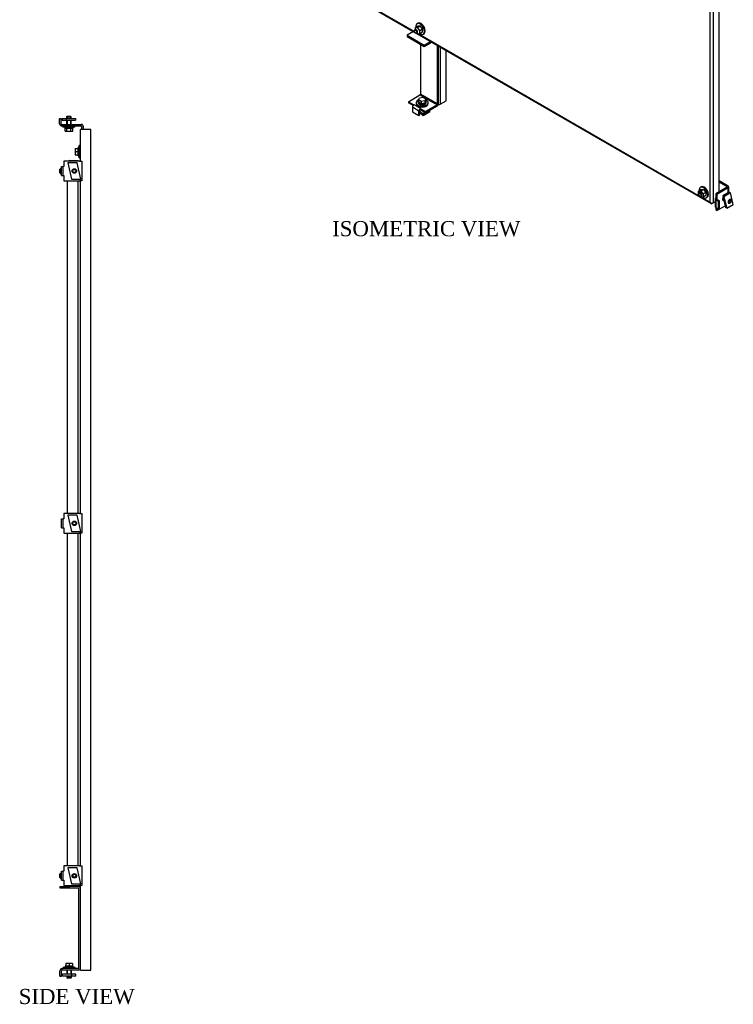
# Model space of a CAD drawing. Header units: inches. Extents: x -139 to 110, y -81 to 76.
# Tile 3 of 4: x 51 to 110, y -67 to 14. Entities that reach past the tile are written whole.
import ezdxf
from ezdxf.enums import TextEntityAlignment as Align
from ezdxf.lldxf.tags import DXFTag

# ---------------------------------------------------------------- set-up
doc = ezdxf.new("R2010")
doc.units = ezdxf.units.IN
doc.header["$MEASUREMENT"] = 0
doc.layers.get('0').update_dxf_attribs({"linetype": 'CONTINUOUS'})
for name, color, linetype in [('COM42544', 7, 'CONTINUOUS'), ('COM42997', 7, 'CONTINUOUS'), ('COM43339', 7, 'CONTINUOUS'), ('COM43340', 7, 'CONTINUOUS'), ('COM43342', 7, 'CONTINUOUS'), ('NTS166105', 7, 'CONTINUOUS'), ('NTS16700', 7, 'CONTINUOUS'), ('SCC181305', 7, 'CONTINUOUS'), ('STD26094', 7, 'CONTINUOUS'), ('WAF25059', 7, 'CONTINUOUS'), ('WAL25163', 7, 'CONTINUOUS')]:
    doc.layers.add(name, color=color, linetype=linetype)
doc.styles.add('SEACAD_TIMES_NEW_ROMAN', font='times.ttf')
tags = doc.linetypes.add('HIDDEN2', pattern=[0.1875, 0.125, -0.0625]).pattern_tags.tags
tags[6:7] = [DXFTag(74, 4), DXFTag(75, 0), DXFTag(340, '0'), DXFTag(46, 0.0), DXFTag(50, 0.0), DXFTag(44, 0.0), DXFTag(45, 0.0)]
tags[4:5] = [DXFTag(74, 4), DXFTag(75, 0), DXFTag(340, '0'), DXFTag(46, 0.0), DXFTag(50, 0.0), DXFTag(44, 0.0), DXFTag(45, 0.0)]

msp = doc.modelspace()

# ---------------------------------------------------------------- linework, layer by layer
at = {"layer": 'COM42544', "color": 7, "linetype": 'Continuous'}
for p, q in [((54.137, 1.969), (54.262, 1.969)), ((54.137, 1.218), (54.137, 1.969)), ((54.262, 1.218), (54.262, 1.969)), ((54.322, 1.969), (54.262, 1.969)), ((55.639, 2.406), (54.322, 2.406)), ((54.322, 2.406), (54.322, 1.969)), ((55.639, 2.406), (55.824, 2.406)), ((55.824, 2.406), (55.824, 0.781)), ((54.137, 1.218), (54.262, 1.218)), ((54.262, 1.218), (54.322, 1.218)), ((54.322, 1.218), (54.322, 0.781)), ((54.322, 0.781), (55.639, 0.781)), ((55.824, 0.781), (55.639, 0.781)), ((109.18, 0.245), (108.248, -0.293)), ((109.268, 0.194), (108.337, -0.344)), ((109.268, 0.345), (108.531, 0.771)), ((109.18, 0.294), (108.531, 0.668)), ((109.18, 0.294), (109.18, 0.245)), ((109.268, -0.21), (109.268, 0.194)), ((109.322, -0.179), (109.322, 0.269)), ((108.194, -0.725), (108.194, -1.338)), ((108.248, -0.293), (108.248, -0.65)), ((108.337, -0.344), (108.248, -0.293)), ((108.337, -0.701), (108.248, -0.65)), ((108.471, -0.929), (108.248, -0.801)), ((108.248, -0.801), (108.248, -1.414)), ((108.337, -0.344), (108.337, -0.701)), ((108.337, -0.75), (108.337, -0.701)), ((108.56, -0.878), (108.337, -0.75)), ((108.248, -1.414), (108.248, -1.62)), ((108.248, -1.414), (108.471, -1.543)), ((108.337, -1.671), (108.248, -1.62)), ((108.337, -1.671), (109.011, -1.282)), ((108.337, -1.465), (108.337, -1.671)), ((108.471, -0.929), (108.56, -0.878)), ((108.471, -1.543), (108.471, -0.929)), ((108.471, -1.543), (108.56, -1.492)), ((108.56, -1.492), (108.56, -0.878)), ((55.639, -26.724), (54.322, -26.724)), ((54.322, -26.724), (54.322, -27.161)), ((55.639, -26.724), (55.824, -26.724)), ((55.824, -26.724), (55.824, -28.349)), ((54.137, -27.161), (54.262, -27.161)), ((54.137, -27.912), (54.137, -27.161)), ((54.262, -27.912), (54.262, -27.161)), ((54.322, -27.161), (54.262, -27.161)), ((54.137, -27.912), (54.262, -27.912)), ((54.262, -27.912), (54.322, -27.912)), ((54.322, -27.912), (54.322, -28.349)), ((54.322, -28.349), (55.639, -28.349)), ((55.824, -28.349), (55.639, -28.349)), ((55.639, -55.854), (54.322, -55.854)), ((54.322, -55.854), (54.322, -56.291)), ((55.639, -55.854), (55.824, -55.854)), ((55.824, -55.854), (55.824, -57.479)), ((54.137, -56.291), (54.262, -56.291)), ((54.137, -57.042), (54.137, -56.291)), ((54.262, -57.042), (54.262, -56.291)), ((54.322, -56.291), (54.262, -56.291)), ((54.137, -57.042), (54.262, -57.042)), ((54.262, -57.042), (54.322, -57.042)), ((54.322, -57.042), (54.322, -57.479)), ((54.322, -57.479), (55.639, -57.479)), ((55.824, -57.479), (55.639, -57.479))]:
    msp.add_line(p, q, dxfattribs=at)
for centre, major_axis, start_param, end_param in [((109.137, 0.269), (-0.06, 0), 2.356194, 3.926991), ((109.137, 0.269), (-0.185, 0), 2.356194, 3.926991), ((108.379, -0.725), (0.185, 0), 2.356194, 3.926991), ((108.379, -0.725), (0.06, 0), 2.356194, 3.926991), ((108.957, -0.649), (0.109, 0.189), 1.585462, 3.600285), ((108.869, -0.598), (-0.109, -0.189), 0.415952, 0.5411), ((108.379, -1.338), (0.185, 0), 3.141593, 3.926991)]:
    msp.add_ellipse(centre, major_axis=major_axis, ratio=0.57735, start_param=start_param, end_param=end_param, dxfattribs=at)
at = {"layer": 'COM42997', "color": 7, "linetype": 'Continuous'}
for p, q in [((107.781, -0.993), (107.781, 47.695)), ((108.043, 47.744), (108.043, -1.042)), ((59.955, 26.557), (83.393, 13.025)), ((60.203, 26.477), (83.333, 13.123)), ((108.531, -0.13), (108.531, 22.226)), ((83.494, 12.967), (107.862, -1.102)), ((83.628, 12.952), (106.947, -0.511)), ((54.822, 2.459), (55.512, 2.459)), ((55.512, 2.459), (55.512, 2.406)), ((54.637, -26.724), (54.637, 0.781)), ((55.512, -26.724), (55.512, 0.781)), ((107.049, -0.57), (107.781, -0.993)), ((107.781, -0.993), (107.781, -0.993)), ((107.781, -0.993), (107.781, -0.993)), ((107.781, -0.993), (107.781, -0.993)), ((107.781, -0.993), (107.781, -0.993)), ((107.781, -0.993), (107.781, -0.993)), ((107.869, -1.063), (107.849, -1.092)), ((108.043, -1.042), (107.954, -1.093)), ((108.043, -1.042), (108.194, -0.954)), ((54.637, -55.854), (54.637, -28.349)), ((55.512, -55.854), (55.512, -28.349)), ((55.512, -57.541), (54.822, -57.541)), ((55.512, -57.541), (55.512, -57.479))]:
    msp.add_line(p, q, dxfattribs=at)
for centre, radius, start, end in [((54.822, 2.274), 0.185, 90, 134.25709), ((107.99, -0.922), 0.221, 198.65318, 230.05007), ((108.033, -0.772), 0.334, 221.28242, 243.49753), ((54.822, -57.356), 0.185, 221.46503, 270)]:
    msp.add_arc(centre, radius, start, end, dxfattribs=at)
for centre, major_axis, start_param, end_param in [((107.954, -0.942), (0.092, 0.16), 2.986945, 3.926991), ((107.912, -0.966), (0.185, 0), 4.557741, 5.497787)]:
    msp.add_ellipse(centre, major_axis=major_axis, ratio=0.57735, start_param=start_param, end_param=end_param, dxfattribs=at)
at = {"layer": 'COM43339', "color": 7, "linetype": 'Continuous'}
for p, q in [((83.24, 13.114), (82.721, 12.814)), ((82.721, 12.814), (84.135, 11.998)), ((82.721, 12.814), (82.721, 12.712)), ((82.721, 12.712), (84.135, 11.896)), ((84.135, 11.998), (84.654, 12.297)), ((84.135, 11.896), (84.742, 12.246)), ((83.826, 12.075), (83.826, 7.951)), ((84.135, 11.998), (84.135, 11.896)), ((85.24, 7.135), (85.24, 11.959)), ((85.328, 7.186), (85.328, 11.908)), ((82.82, 7.322), (83.783, 7.878)), ((83.783, 7.878), (85.197, 7.061)), ((85.24, 7.135), (83.826, 7.951)), ((82.82, 7.322), (83.262, 7.067)), ((82.82, 7.322), (82.82, 7.22)), ((83.207, 6.996), (82.82, 7.22)), ((83.693, 6.552), (83.163, 6.858)), ((83.163, 6.858), (83.163, 6.499)), ((83.294, 7.085), (83.262, 7.067)), ((83.262, 7.067), (83.262, 7.062)), ((83.294, 7.085), (83.294, 7.085)), ((83.294, 7.085), (83.294, 7.085)), ((83.294, 7.085), (83.824, 6.779)), ((83.693, 6.193), (83.693, 6.552)), ((83.782, 6.244), (83.782, 6.603)), ((83.824, 6.779), (83.792, 6.76)), ((83.792, 6.76), (84.234, 6.505)), ((83.792, 6.76), (83.792, 6.658)), ((84.234, 6.403), (83.792, 6.658)), ((83.824, 6.779), (83.824, 6.779)), ((83.824, 6.779), (83.824, 6.779)), ((85.197, 7.061), (84.234, 6.505)), ((85.197, 6.959), (84.234, 6.403)), ((83.163, 6.499), (83.693, 6.193)), ((83.693, 6.193), (83.782, 6.244)), ((84.234, 6.505), (84.234, 6.403)), ((54.012, -57.541), (54.822, -57.541)), ((54.012, -57.541), (54.012, -57.666)), ((54.012, -57.666), (55.514, -57.666)), ((55.512, -57.541), (55.514, -57.541)), ((55.574, -64.278), (55.574, -57.726)), ((55.699, -64.278), (55.699, -57.726)), ((54.012, -64.963), (54.012, -64.523)), ((54.012, -64.963), (54.137, -64.963)), ((54.137, -64.963), (54.137, -64.523)), ((55.514, -64.338), (54.152, -64.338)), ((54.152, -64.338), (54.152, -64.463)), ((55.514, -64.463), (54.152, -64.463))]:
    msp.add_line(p, q, dxfattribs=at)
for centre, radius, start, end in [((55.514, -57.726), 0.185, 0, 90), ((55.514, -57.726), 0.06, 0, 90), ((55.514, -64.278), 0.185, 270, 0), ((55.514, -64.278), 0.06, 270, 0), ((54.197, -64.523), 0.185, 104.07804, 180), ((54.197, -64.523), 0.06, 90, 180)]:
    msp.add_arc(centre, radius, start, end, dxfattribs=at)
for centre, major_axis, start_param, end_param in [((83.783, 7.927), (0.03, 0.052), 3.926991, 5.497787), ((83.294, 6.934), (-0.092, -0.16), 3.926991, 5.497787), ((83.824, 6.628), (0.092, 0.16), 1.030668, 2.356194), ((83.824, 6.628), (0.03, 0.052), 1.393086, 2.356194), ((83.824, 6.628), (0.092, 0.16), 0.785398, 0.814575), ((85.197, 7.11), (-0.092, -0.16), 0.785398, 2.356194), ((85.197, 7.11), (-0.03, -0.052), 0.785398, 2.356194)]:
    msp.add_ellipse(centre, major_axis=major_axis, ratio=0.57735, start_param=start_param, end_param=end_param, dxfattribs=at)
at = {"layer": 'COM43340', "color": 7, "linetype": 'Continuous'}
for p, q in [((53.981, 5.943), (54.106, 5.943)), ((53.981, 5.503), (53.981, 5.943)), ((54.106, 5.503), (54.106, 5.943)), ((54.121, 5.443), (55.764, 5.443)), ((54.121, 5.318), (54.121, 5.443)), ((54.121, 5.318), (55.764, 5.318)), ((55.824, 5.037), (55.824, 5.258)), ((55.949, 5.037), (55.949, 5.258))]:
    msp.add_line(p, q, dxfattribs=at)
for centre, radius, start, end in [((54.166, 5.503), 0.185, 180, 255.92196), ((54.166, 5.503), 0.06, 180, 270), ((55.764, 5.258), 0.185, 0, 90), ((55.764, 5.258), 0.06, 0, 90)]:
    msp.add_arc(centre, radius, start, end, dxfattribs=at)
at = {"layer": 'COM43342', "color": 7, "linetype": 'Continuous'}
for p, q in [((85.459, 11.832), (85.459, 7.11)), ((85.947, 7.392), (85.947, 11.551)), ((85.459, 7.11), (85.947, 7.392)), ((55.699, 2.406), (55.699, 5.037)), ((55.884, 5.037), (55.699, 5.037)), ((56.574, 5.037), (55.884, 5.037)), ((56.574, -64.463), (56.574, 5.037)), ((55.699, -26.724), (55.699, 0.781)), ((55.699, -55.854), (55.699, -28.349)), ((55.699, -57.726), (55.699, -57.479)), ((55.699, -64.463), (55.699, -64.278)), ((55.699, -64.463), (55.884, -64.463)), ((55.884, -64.463), (56.574, -64.463))]:
    msp.add_line(p, q, dxfattribs=at)
msp.add_ellipse((85.328, 7.186), major_axis=(-0.185, 0), ratio=0.57735, start_param=1.428899, end_param=2.356194, dxfattribs=at)
at = {"layer": 'NTS166105', "color": 7, "linetype": 'Continuous'}
for p, q in [((83.382, 13.443), (83.609, 13.574)), ((83.574, 13.465), (83.382, 13.443)), ((83.382, 13.443), (83.382, 13.311)), ((83.574, 13.465), (83.801, 13.595)), ((83.771, 13.219), (83.574, 13.465)), ((83.801, 13.595), (83.609, 13.574)), ((83.771, 13.219), (83.998, 13.349)), ((83.771, 12.966), (83.771, 13.219)), ((83.771, 12.966), (83.998, 13.097)), ((83.998, 13.349), (83.801, 13.595)), ((83.998, 13.097), (83.998, 13.349)), ((83.554, 12.976), (83.577, 12.947)), ((83.577, 12.947), (83.771, 12.966)), ((107.03, 0.052), (106.804, -0.079)), ((107.227, 0.07), (107.001, -0.06)), ((107.03, 0.052), (107.227, 0.07)), ((107.227, 0.07), (107.419, -0.173)), ((106.804, -0.079), (107.001, -0.06)), ((106.804, -0.331), (106.804, -0.079)), ((106.998, -0.575), (106.804, -0.331)), ((107.192, -0.556), (106.998, -0.575)), ((107.001, -0.06), (107.192, -0.303)), ((107.419, -0.173), (107.192, -0.303)), ((107.192, -0.303), (107.192, -0.556)), ((107.419, -0.425), (107.192, -0.556)), ((107.419, -0.173), (107.419, -0.425))]:
    msp.add_line(p, q, dxfattribs=at)
at = {"layer": 'NTS16700', "color": 7, "linetype": 'Continuous'}
for p, q in [((84.055, 6.285), (83.782, 6.543)), ((84.601, 6.6), (84.055, 6.285)), ((84.591, 6.609), (84.601, 6.6)), ((84.601, 6.479), (84.601, 6.6)), ((54.199, 5.941), (54.521, 5.941)), ((54.199, 5.941), (54.199, 5.793)), ((54.199, 5.793), (54.521, 5.793)), ((54.521, 5.941), (55.293, 5.941)), ((54.521, 5.941), (54.521, 5.793)), ((54.521, 5.793), (55.293, 5.793)), ((55.293, 5.941), (55.293, 5.793)), ((84.055, 6.164), (83.782, 6.422)), ((84.034, 6.362), (84.169, 6.441)), ((84.077, 6.322), (84.034, 6.362)), ((84.045, 6.352), (84.184, 6.432)), ((84.601, 6.479), (84.055, 6.164)), ((84.055, 6.164), (84.055, 6.285)), ((84.226, 6.408), (84.077, 6.322)), ((55.423, 2.262), (54.652, 2.262)), ((54.652, 2.262), (54.974, 0.925)), ((55.746, 0.925), (55.423, 2.262)), ((54.974, 0.925), (55.746, 0.925)), ((109.363, -0.155), (108.818, -0.47)), ((108.818, -0.47), (109.046, -1.43)), ((108.922, -0.53), (108.818, -0.47)), ((109.468, -0.215), (108.922, -0.53)), ((108.922, -0.53), (109.15, -1.49)), ((109.468, -0.215), (109.363, -0.155)), ((109.696, -1.175), (109.468, -0.215)), ((109.15, -1.49), (109.046, -1.43)), ((109.15, -1.49), (109.696, -1.175)), ((55.423, -26.868), (54.652, -26.868)), ((54.652, -26.868), (54.974, -28.205)), ((55.746, -28.205), (55.423, -26.868)), ((54.974, -28.205), (55.746, -28.205)), ((55.423, -55.998), (54.652, -55.998)), ((54.652, -55.998), (54.974, -57.335)), ((55.746, -57.335), (55.423, -55.998)), ((54.974, -57.335), (55.746, -57.335)), ((55.001, -64.813), (54.23, -64.813)), ((54.23, -64.961), (54.23, -64.813)), ((55.001, -64.961), (54.23, -64.961)), ((55.324, -64.813), (55.001, -64.813)), ((55.001, -64.961), (55.001, -64.813)), ((55.324, -64.961), (55.001, -64.961)), ((55.324, -64.961), (55.324, -64.813))]:
    msp.add_line(p, q, dxfattribs=at)
at = {"layer": 'SCC181305', "color": 7, "linetype": 'Continuous'}
for p, q in [((83.663, 7.467), (83.745, 7.645)), ((83.887, 7.338), (83.663, 7.467)), ((83.663, 7.467), (83.663, 7.279)), ((83.745, 7.645), (84.051, 7.691)), ((84.193, 7.386), (83.887, 7.338)), ((83.887, 7.338), (83.887, 7.15)), ((84.051, 7.691), (84.274, 7.562)), ((84.274, 7.562), (84.193, 7.386)), ((84.193, 7.386), (84.193, 7.197)), ((84.274, 7.373), (84.193, 7.197)), ((84.274, 7.562), (84.274, 7.373)), ((83.887, 7.15), (83.663, 7.279)), ((84.193, 7.197), (83.887, 7.15)), ((54.618, 6.125), (54.558, 6.065)), ((54.558, 6.065), (54.933, 6.065)), ((54.558, 6.065), (54.558, 5.941)), ((54.558, 5.793), (54.558, 5.443)), ((54.618, 6.125), (54.873, 6.125)), ((54.933, 6.065), (54.873, 6.125)), ((54.933, 5.941), (54.933, 6.065)), ((54.933, 5.443), (54.933, 5.793)), ((54.43, 4.894), (54.43, 5.125)), ((54.43, 4.894), (54.588, 4.894)), ((54.588, 4.894), (54.588, 5.125)), ((54.588, 4.894), (54.905, 4.894)), ((54.905, 4.894), (54.905, 5.125)), ((54.905, 4.894), (55.063, 4.894)), ((55.063, 4.894), (55.063, 5.125)), ((55.275, 3.468), (55.506, 3.468)), ((55.275, 3.468), (55.275, 3.193)), ((55.275, 3.193), (55.275, 2.918)), ((55.275, 3.193), (55.506, 3.193)), ((55.275, 2.918), (55.506, 2.918)), ((55.506, 3.2), (55.506, 3.193)), ((55.506, 3.193), (55.506, 3.185)), ((108.807, -0.779), (108.905, -0.836)), ((109.397, -1.056), (109.439, -1.032)), ((109.529, -0.876), (109.529, -0.827)), ((54.503, -63.914), (54.502, -63.914)), ((54.502, -63.914), (54.502, -64.145)), ((54.777, -63.914), (54.503, -63.914)), ((54.503, -63.914), (54.503, -64.145)), ((55.05, -63.914), (54.777, -63.914)), ((54.777, -63.914), (54.777, -64.145)), ((55.051, -63.914), (55.05, -63.914)), ((55.05, -63.914), (55.05, -64.145)), ((55.051, -63.914), (55.051, -64.145)), ((54.589, -64.463), (54.589, -64.813)), ((54.589, -64.961), (54.589, -65.085)), ((54.964, -65.085), (54.589, -65.085)), ((54.589, -65.085), (54.649, -65.145)), ((54.904, -65.145), (54.964, -65.085)), ((54.964, -64.813), (54.964, -64.463)), ((54.964, -65.085), (54.964, -64.961)), ((54.904, -65.145), (54.649, -65.145))]:
    msp.add_line(p, q, dxfattribs=at)
at = {"layer": 'SCC181305', "color": 7, "linetype": 'HIDDEN2'}
for p, q in [((54.597, 6.103), (54.597, 5.941)), ((54.597, 5.793), (54.597, 5.443)), ((54.895, 6.103), (54.895, 5.941)), ((54.895, 5.793), (54.895, 5.443)), ((54.628, -64.813), (54.628, -64.463)), ((54.628, -65.124), (54.628, -64.961)), ((54.926, -64.813), (54.926, -64.463)), ((54.926, -65.124), (54.926, -64.961))]:
    msp.add_line(p, q, dxfattribs=at)
at = {"layer": 'SCC181305', "color": 7, "linetype": 'Continuous'}
for centre, radius in [((55.199, 1.594), 0.187), ((55.199, 1.594), 0.127), ((55.199, -27.536), 0.187), ((55.199, -27.536), 0.127), ((55.199, -56.666), 0.187), ((55.199, -56.666), 0.127)]:
    msp.add_circle(centre, radius, dxfattribs=at)
at = {"layer": 'SCC181305', "color": 7, "linetype": 'HIDDEN2'}
for centre in [(55.199, 1.594), (55.199, -27.536), (55.199, -56.666)]:
    msp.add_circle(centre, 0.149, dxfattribs=at)
at = {"layer": 'SCC181305', "color": 7, "linetype": 'Continuous'}
for start_param, end_param in [(2.356194, 6.283185), (0, 0.785398)]:
    msp.add_ellipse((109.397, -0.903), major_axis=(-0.094, -0.162), ratio=0.57735, start_param=start_param, end_param=end_param, dxfattribs=at)
msp.add_ellipse((109.439, -0.928), major_axis=(-0.064, -0.11), ratio=0.57735, dxfattribs=at)
at = {"layer": 'STD26094', "color": 7, "linetype": 'Continuous'}
for p, q in [((83.322, 13.212), (83.322, 13.182)), ((83.428, 12.998), (83.455, 12.983)), ((54.049, 1.771), (54.012, 1.734)), ((54.012, 1.434), (54.012, 1.734)), ((54.049, 1.771), (54.049, 1.396)), ((54.137, 1.771), (54.049, 1.771)), ((54.012, 1.434), (54.049, 1.396)), ((54.049, 1.396), (54.137, 1.396)), ((106.833, -0.26), (106.833, -0.29)), ((106.94, -0.474), (106.966, -0.49)), ((54.049, -56.479), (54.012, -56.516)), ((54.012, -56.816), (54.012, -56.516)), ((54.012, -56.816), (54.049, -56.854)), ((54.049, -56.479), (54.049, -56.854)), ((54.137, -56.479), (54.049, -56.479)), ((54.049, -56.854), (54.137, -56.854))]:
    msp.add_line(p, q, dxfattribs=at)
for centre in [(83.428, 13.12), (106.94, -0.352)]:
    msp.add_ellipse(centre, major_axis=(-0.075, 0.13), ratio=0.57735, dxfattribs=at)
for centre, start_param, end_param in [((83.455, 13.136), 0, 3.926991), ((83.455, 13.136), 5.497787, 6.283185), ((106.966, -0.336), 0, 3.926991), ((106.966, -0.336), 5.497787, 6.283185)]:
    msp.add_ellipse(centre, major_axis=(0.094, -0.162), ratio=0.57735, start_param=start_param, end_param=end_param, dxfattribs=at)
at = {"layer": 'WAF25059', "color": 7, "linetype": 'Continuous'}
for p, q in [((83.62, 13.809), (83.552, 13.769)), ((84.052, 12.903), (84.12, 12.943)), ((83.469, 7.247), (83.469, 7.169)), ((84.469, 7.169), (84.469, 7.247)), ((54.246, 5.318), (54.246, 5.222)), ((55.246, 5.222), (54.246, 5.222)), ((55.246, 5.222), (55.246, 5.318)), ((55.603, 2.693), (55.603, 3.693)), ((55.699, 3.693), (55.603, 3.693)), ((55.603, 2.693), (55.699, 2.693)), ((107.043, 0.285), (106.975, 0.246)), ((107.475, -0.62), (107.543, -0.581)), ((55.277, -64.242), (54.277, -64.242)), ((54.277, -64.242), (54.277, -64.338)), ((55.277, -64.338), (55.277, -64.242))]:
    msp.add_line(p, q, dxfattribs=at)
for centre, major_axis, start_param, end_param in [((83.802, 13.336), (-0.25, 0.433), 2.202901, 6.283185), ((83.87, 13.376), (-0.25, 0.433), 3.141593, 6.283185), ((83.802, 13.336), (-0.25, 0.433), 0, 0.921111), ((83.969, 7.247), (0.5, 0), 2.219972, 6.283185), ((83.969, 7.247), (0.5, 0), 0, 0.915017), ((83.969, 7.169), (0.5, 0), 3.141593, 6.283185), ((107.225, -0.187), (-0.25, 0.433), 0, 0.916515), ((107.225, -0.187), (-0.25, 0.433), 2.198776, 6.283185), ((107.293, -0.148), (-0.25, 0.433), 3.141593, 6.283185)]:
    msp.add_ellipse(centre, major_axis=major_axis, ratio=0.57735, start_param=start_param, end_param=end_param, dxfattribs=at)
at = {"layer": 'WAL25163', "color": 7, "linetype": 'Continuous'}
for p, q in [((83.633, 7.326), (83.633, 7.247)), ((84.305, 7.247), (84.305, 7.326)), ((54.41, 5.222), (54.41, 5.125)), ((54.41, 5.125), (55.082, 5.125)), ((55.082, 5.222), (55.082, 5.125)), ((55.082, 5.125), (55.082, 5.222)), ((55.082, 5.125), (55.082, 5.125)), ((55.506, 3.2), (55.506, 3.529)), ((55.603, 3.529), (55.506, 3.529)), ((55.603, 3.2), (55.506, 3.2)), ((55.506, 2.857), (55.506, 3.185)), ((55.506, 3.185), (55.603, 3.185)), ((55.506, 2.857), (55.603, 2.857)), ((55.113, -64.145), (54.441, -64.145)), ((54.441, -64.145), (54.441, -64.242)), ((55.113, -64.242), (55.113, -64.145))]:
    msp.add_line(p, q, dxfattribs=at)
for centre, start_param, end_param in [((83.969, 7.326), 2.721, 6.716911), ((83.969, 7.247), 3.141593, 6.283185)]:
    msp.add_ellipse(centre, major_axis=(0.336, 0), ratio=0.57735, start_param=start_param, end_param=end_param, dxfattribs=at)

# ---------------------------------------------------------------- texts
at = {"color": 7, "linetype": 'Continuous', "style": 'SEACAD_TIMES_NEW_ROMAN'}
for s, p in [('ISOMETRIC VIEW', (76.516, -2.546)), ('SIDE VIEW', (50.597, -66.02))]:
    msp.add_text(s, height=1.25, dxfattribs=at).set_placement(p, align=Align.TOP_LEFT)

doc.saveas('drawing.dxf')
